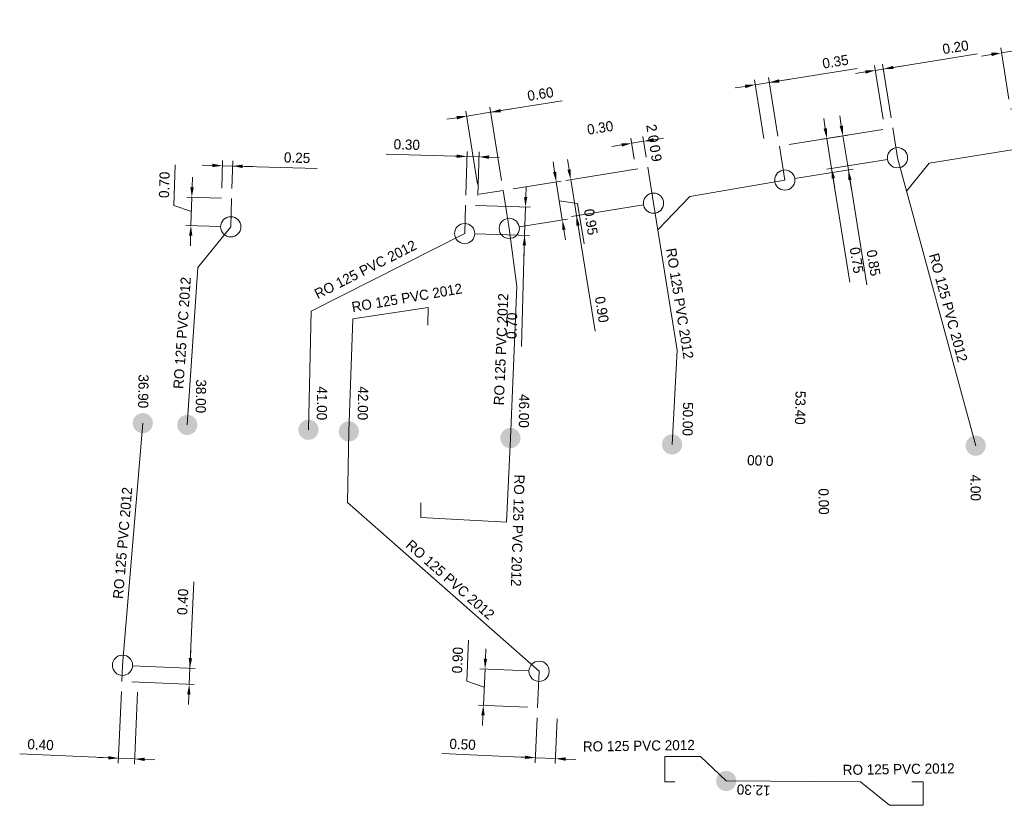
# Model space of a CAD drawing. Header units: metres. Extents: x 134035 to 140154, y 395174 to 396296.
# Tile 2 of 24: x 134084 to 134109, y 395199 to 395219. Entities that reach past the tile are written whole.
import ezdxf
from ezdxf.enums import TextEntityAlignment as Align

# ---------------------------------------------------------------- set-up
doc = ezdxf.new("R2010")
doc.units = ezdxf.units.M
doc.header["$MEASUREMENT"] = 0
for name, color, linetype, lineweight in [('Br-aansl-hulpst gem inlaat', 3, 'Continuous', 0), ('Br-aansl-hulpst gem ontstoppingsstuk', 3, 'Continuous', 0), ('Br-aansl-hulpst rwa inlaat', 4, 'Continuous', 0), ('Br-aansl-leiding gem', 3, 'Continuous', 0), ('Br-aansl-leiding rwa', 4, 'Continuous', 0), ('Br-text-aansl leiding gem', 3, 'Continuous', 0), ('Br-text-aansl leiding rwa en vrwa', 4, 'Continuous', 0), ('Br-text-aansl maatvoering', 7, 'Continuous', 0), ('Br-text-aansl opmerkingen', 7, 'Continuous', 0)]:
    doc.layers.add(name, color=color, linetype=linetype, lineweight=lineweight)
doc.styles.add('2.5mm_0', font='Arial.ttf')
doc.styles.add('Style-ENGINEERING', font='ENGINEERING.shx')
doc.styles.add('Working 1.25mm', font='WORKING.shx', dxfattribs={"height": 0.00125})
doc.dimstyles.new('til-standaard pijl civiel', dxfattribs={"dimtxt": 0.00125, "dimasz": 0.00125, "dimexe": 0.000625, "dimexo": 0.000625, "dimgap": 0.000625, "dimtad": 1, "dimzin": 3, "dimdsep": 46, "dimtxsty": 'Working 1.25mm', "dimcen": 0.09, "dimclrd": 256, "dimazin": 0, "dimtfac": 1, "dimtmove": 1, "dimatfit": 1, "dimfxl": 1, "dimfrac": 2, "dimtolj": 1, "dimtzin": 3, "dimlwd": 0, "dimarcsym": 0})

# ---------------------------------------------------------------- blocks, each defined once
blk = doc.blocks.new('Br0-OS gem')
at = {"layer": 'Br-aansl-hulpst gem ontstoppingsstuk', "color": 3, "linetype": 'Continuous', "lineweight": 0}
blk.add_circle((0, 0), 0.25, dxfattribs=at)
blk = doc.blocks.new('Br0-PI rwa')
at = {"layer": 'Br-aansl-hulpst rwa inlaat'}
h = blk.add_hatch(color=256, dxfattribs=at)
edge = h.paths.add_edge_path()
edge.add_arc((0, 0), 0.25, 0, 360)
blk = doc.blocks.new('Br0-PI gem')
at = {"layer": 'Br-aansl-hulpst gem inlaat'}
h = blk.add_hatch(color=256, dxfattribs=at)
edge = h.paths.add_edge_path()
edge.add_arc((0, 0), 0.25, 0, 360)
blk = doc.blocks.new('*D245')
at = {"layer": 'Br-text-aansl maatvoering', "color": 7, "linetype": 'Continuous', "lineweight": 0}
for p, q in [((134086.989, 395202.311), (134086.911, 395200.538)), ((134087.388, 395202.293), (134087.311, 395200.52))]:
    blk.add_line(p, q, dxfattribs=at)
at = {"layer": 'Br-text-aansl maatvoering', "linetype": 'Continuous', "lineweight": 0}
for p, q in [((134084.475, 395200.769), (134086.917, 395200.662)), ((134086.667, 395200.673), (134086.417, 395200.684)), ((134087.316, 395200.645), (134086.917, 395200.662)), ((134087.316, 395200.645), (134086.917, 395200.662)), ((134087.566, 395200.634), (134087.816, 395200.623))]:
    blk.add_line(p, q, dxfattribs=at)
at = {"layer": 'Br-text-aansl maatvoering', "linetype": 'Continuous'}
for points in [[(134086.669, 395200.715), (134086.665, 395200.632), (134086.917, 395200.662)], [(134087.568, 395200.676), (134087.564, 395200.593), (134087.316, 395200.645)]]:
    blk.add_solid(points, dxfattribs=at)
at = {"layer": 'Defpoints', "color": 0, "linetype": 'Continuous'}
for p in [(134086.999, 395202.56), (134087.399, 395202.543), (134086.917, 395200.662)]:
    blk.add_point(p, dxfattribs=at)
at = {"layer": 'Br-text-aansl maatvoering', "color": 0, "linetype": 'Continuous', "lineweight": 0, "insert": (134084.991, 395200.997), "char_height": 0.25, "attachment_point": 5, "rotation": 357.5083, "style": '2.5mm_0'}
blk.add_mtext('\\A1;\\FENGINEERING;0.40', dxfattribs=at)
blk = doc.blocks.new('*D247')
at = {"layer": 'Br-text-aansl maatvoering', "color": 7, "linetype": 'Continuous', "lineweight": 0}
for p, q in [((134097.27, 395201.662), (134097.221, 395200.551)), ((134097.769, 395201.64), (134097.72, 395200.529))]:
    blk.add_line(p, q, dxfattribs=at)
at = {"layer": 'Br-text-aansl maatvoering', "linetype": 'Continuous', "lineweight": 0}
for p, q in [((134094.912, 395200.777), (134097.226, 395200.676)), ((134096.977, 395200.687), (134096.727, 395200.698)), ((134097.726, 395200.654), (134097.226, 395200.676)), ((134097.726, 395200.654), (134097.226, 395200.676)), ((134097.976, 395200.643), (134098.225, 395200.632))]:
    blk.add_line(p, q, dxfattribs=at)
at = {"layer": 'Br-text-aansl maatvoering', "linetype": 'Continuous'}
for points in [[(134096.978, 395200.728), (134096.975, 395200.645), (134097.226, 395200.676)], [(134097.977, 395200.685), (134097.974, 395200.601), (134097.726, 395200.654)]]:
    blk.add_solid(points, dxfattribs=at)
at = {"layer": 'Defpoints', "color": 0, "linetype": 'Continuous'}
for p in [(134097.28, 395201.912), (134097.78, 395201.89), (134097.226, 395200.676)]:
    blk.add_point(p, dxfattribs=at)
at = {"layer": 'Br-text-aansl maatvoering', "color": 0, "linetype": 'Continuous', "lineweight": 0, "insert": (134095.428, 395201.005), "char_height": 0.25, "attachment_point": 5, "rotation": 357.4886, "style": '2.5mm_0'}
blk.add_mtext('\\A1;\\FENGINEERING;0.50', dxfattribs=at)
blk = doc.blocks.new('*D249')
at = {"layer": 'Br-text-aansl maatvoering', "linetype": 'Continuous', "lineweight": 0}
for p, q in [((134095.532, 395202.57), (134095.576, 395203.581)), ((134095.994, 395203.119), (134096.005, 395203.369)), ((134095.943, 395201.971), (134095.983, 395202.87)), ((134095.943, 395201.971), (134095.983, 395202.87)), ((134095.963, 395202.42), (134095.532, 395202.57)), ((134095.932, 395201.721), (134095.921, 395201.471))]:
    blk.add_line(p, q, dxfattribs=at)
at = {"layer": 'Br-text-aansl maatvoering', "color": 7, "linetype": 'Continuous', "lineweight": 0}
for p, q in [((134097.07, 395202.822), (134095.858, 395202.875)), ((134097.031, 395201.923), (134095.818, 395201.976))]:
    blk.add_line(p, q, dxfattribs=at)
at = {"layer": 'Br-text-aansl maatvoering', "linetype": 'Continuous'}
for points in [[(134095.952, 395203.121), (134096.035, 395203.118), (134095.983, 395202.87)], [(134095.891, 395201.723), (134095.974, 395201.719), (134095.943, 395201.971)]]:
    blk.add_solid(points, dxfattribs=at)
at = {"layer": 'Defpoints', "color": 0, "linetype": 'Continuous'}
for p in [(134095.983, 395202.87), (134097.32, 395202.811), (134097.28, 395201.912)]:
    blk.add_point(p, dxfattribs=at)
at = {"layer": 'Br-text-aansl maatvoering', "color": 0, "linetype": 'Continuous', "lineweight": 0, "insert": (134095.304, 395203.087), "char_height": 0.25, "attachment_point": 5, "rotation": 87.4886, "style": '2.5mm_0'}
blk.add_mtext('\\A1;\\FENGINEERING;0.90', dxfattribs=at)
blk = doc.blocks.new('*D251')
at = {"layer": 'Br-text-aansl maatvoering', "linetype": 'Continuous', "lineweight": 0}
for p, q in [((134088.779, 395205.023), (134088.686, 395202.887)), ((134088.697, 395203.137), (134088.707, 395203.387)), ((134088.686, 395202.887), (134088.668, 395202.488)), ((134088.686, 395202.887), (134088.668, 395202.488)), ((134088.657, 395202.238), (134088.647, 395201.988))]:
    blk.add_line(p, q, dxfattribs=at)
at = {"layer": 'Br-text-aansl maatvoering', "color": 7, "linetype": 'Continuous', "lineweight": 0}
for p, q in [((134087.267, 395202.949), (134088.811, 395202.882)), ((134087.249, 395202.55), (134088.793, 395202.482))]:
    blk.add_line(p, q, dxfattribs=at)
at = {"layer": 'Br-text-aansl maatvoering', "linetype": 'Continuous'}
for points in [[(134088.655, 395203.139), (134088.738, 395203.135), (134088.686, 395202.887)], [(134088.616, 395202.24), (134088.699, 395202.236), (134088.668, 395202.488)]]:
    blk.add_solid(points, dxfattribs=at)
at = {"layer": 'Defpoints', "color": 0, "linetype": 'Continuous'}
for p in [(134087.017, 395202.96), (134086.999, 395202.56), (134088.668, 395202.488)]:
    blk.add_point(p, dxfattribs=at)
at = {"layer": 'Br-text-aansl maatvoering', "color": 0, "linetype": 'Continuous', "lineweight": 0, "insert": (134088.507, 395204.528), "char_height": 0.25, "attachment_point": 5, "rotation": 87.5083, "style": '2.5mm_0'}
blk.add_mtext('\\A1;\\FENGINEERING;0.40', dxfattribs=at)
blk = doc.blocks.new('*D279')
at = {"layer": 'Br-text-aansl maatvoering', "color": 7, "linetype": 'Continuous', "lineweight": 0}
for p, q in [((134089.473, 395214.754), (134089.493, 395215.431)), ((134089.723, 395214.747), (134089.743, 395215.424))]:
    blk.add_line(p, q, dxfattribs=at)
at = {"layer": 'Br-text-aansl maatvoering', "linetype": 'Continuous', "lineweight": 0}
for p, q in [((134089.239, 395215.313), (134088.99, 395215.321)), ((134089.489, 395215.306), (134089.739, 395215.299)), ((134089.489, 395215.306), (134089.739, 395215.299)), ((134091.834, 395215.238), (134089.739, 395215.299)), ((134089.989, 395215.291), (134090.239, 395215.284))]:
    blk.add_line(p, q, dxfattribs=at)
at = {"layer": 'Br-text-aansl maatvoering', "linetype": 'Continuous'}
for points in [[(134089.241, 395215.355), (134089.238, 395215.272), (134089.489, 395215.306)], [(134089.99, 395215.333), (134089.988, 395215.25), (134089.739, 395215.299)]]:
    blk.add_solid(points, dxfattribs=at)
at = {"layer": 'Defpoints', "color": 0, "linetype": 'Continuous'}
for p in [(134089.739, 395215.299), (134089.466, 395214.504), (134089.716, 395214.497)]:
    blk.add_point(p, dxfattribs=at)
at = {"layer": 'Br-text-aansl maatvoering', "color": 0, "linetype": 'Continuous', "lineweight": 0, "insert": (134091.335, 395215.502), "char_height": 0.25, "attachment_point": 5, "rotation": 358.3293, "style": '2.5mm_0'}
blk.add_mtext('\\A1;\\FENGINEERING;0.25', dxfattribs=at)
blk = doc.blocks.new('*D281')
at = {"layer": 'Br-text-aansl maatvoering', "linetype": 'Continuous', "lineweight": 0}
for p, q in [((134088.287, 395214.32), (134088.317, 395215.331)), ((134088.738, 395214.775), (134088.746, 395215.025)), ((134088.731, 395214.525), (134088.711, 395213.826)), ((134088.731, 395214.525), (134088.711, 395213.826)), ((134088.721, 395214.176), (134088.287, 395214.32)), ((134088.703, 395213.576), (134088.696, 395213.326))]:
    blk.add_line(p, q, dxfattribs=at)
at = {"layer": 'Br-text-aansl maatvoering', "color": 7, "linetype": 'Continuous', "lineweight": 0}
for p, q in [((134089.466, 395214.504), (134088.606, 395214.529)), ((134089.446, 395213.804), (134088.586, 395213.829))]:
    blk.add_line(p, q, dxfattribs=at)
at = {"layer": 'Br-text-aansl maatvoering', "linetype": 'Continuous'}
for points in [[(134088.697, 395214.777), (134088.78, 395214.774), (134088.731, 395214.525)], [(134088.662, 395213.577), (134088.745, 395213.575), (134088.711, 395213.826)]]:
    blk.add_solid(points, dxfattribs=at)
at = {"layer": 'Defpoints', "color": 0, "linetype": 'Continuous'}
for p in [(134089.716, 395214.497), (134088.711, 395213.826), (134089.695, 395213.797)]:
    blk.add_point(p, dxfattribs=at)
at = {"layer": 'Br-text-aansl maatvoering', "color": 0, "linetype": 'Continuous', "lineweight": 0, "insert": (134088.052, 395214.833), "char_height": 0.25, "attachment_point": 5, "rotation": 88.3293, "style": '2.5mm_0'}
blk.add_mtext('\\A1;\\FENGINEERING;0.70', dxfattribs=at)
blk = doc.blocks.new('*D283')
at = {"layer": 'Br-text-aansl maatvoering', "linetype": 'Continuous', "lineweight": 0}
for p, q in [((134093.535, 395215.592), (134095.535, 395215.534)), ((134095.285, 395215.541), (134095.035, 395215.548)), ((134095.535, 395215.534), (134095.835, 395215.525)), ((134095.535, 395215.534), (134095.835, 395215.525)), ((134096.085, 395215.518), (134096.335, 395215.511))]:
    blk.add_line(p, q, dxfattribs=at)
at = {"layer": 'Br-text-aansl maatvoering', "color": 7, "linetype": 'Continuous', "lineweight": 0}
for p, q in [((134095.507, 395214.579), (134095.539, 395215.659)), ((134095.807, 395214.57), (134095.839, 395215.65))]:
    blk.add_line(p, q, dxfattribs=at)
at = {"layer": 'Br-text-aansl maatvoering', "linetype": 'Continuous'}
for points in [[(134095.286, 395215.583), (134095.284, 395215.5), (134095.535, 395215.534)], [(134096.086, 395215.56), (134096.084, 395215.476), (134095.835, 395215.525)]]:
    blk.add_solid(points, dxfattribs=at)
at = {"layer": 'Defpoints', "color": 0, "linetype": 'Continuous'}
for p in [(134095.835, 395215.525), (134095.5, 395214.329), (134095.8, 395214.32)]:
    blk.add_point(p, dxfattribs=at)
at = {"layer": 'Br-text-aansl maatvoering', "color": 0, "linetype": 'Continuous', "lineweight": 0, "insert": (134094.048, 395215.827), "char_height": 0.25, "attachment_point": 5, "rotation": 358.3416, "style": '2.5mm_0'}
blk.add_mtext('\\A1;\\FENGINEERING;0.30', dxfattribs=at)
blk = doc.blocks.new('*D285')
at = {"layer": 'Br-text-aansl maatvoering', "linetype": 'Continuous', "lineweight": 0}
for p, q in [((134097.893, 395216.911), (134096.122, 395216.627)), ((134096.122, 395216.627), (134095.53, 395216.532)), ((134096.122, 395216.627), (134095.53, 395216.532)), ((134096.369, 395216.667), (134096.616, 395216.707)), ((134095.283, 395216.493), (134095.036, 395216.453))]:
    blk.add_line(p, q, dxfattribs=at)
at = {"layer": 'Br-text-aansl maatvoering', "color": 7, "linetype": 'Continuous', "lineweight": 0}
for p, q in [((134095.8, 395214.847), (134095.51, 395216.656)), ((134096.393, 395214.942), (134096.103, 395216.751))]:
    blk.add_line(p, q, dxfattribs=at)
at = {"layer": 'Br-text-aansl maatvoering', "linetype": 'Continuous'}
for points in [[(134096.363, 395216.708), (134096.376, 395216.626), (134096.122, 395216.627)], [(134095.277, 395216.534), (134095.29, 395216.452), (134095.53, 395216.532)]]:
    blk.add_solid(points, dxfattribs=at)
at = {"layer": 'Defpoints', "color": 0, "linetype": 'Continuous'}
for p in [(134095.53, 395216.532), (134095.84, 395214.6), (134096.432, 395214.695)]:
    blk.add_point(p, dxfattribs=at)
at = {"layer": 'Br-text-aansl maatvoering', "color": 0, "linetype": 'Continuous', "lineweight": 0, "insert": (134097.354, 395217.078), "char_height": 0.25, "attachment_point": 5, "rotation": 9.1116, "style": '2.5mm_0'}
blk.add_mtext('\\A1;\\FENGINEERING;0.60', dxfattribs=at)
blk = doc.blocks.new('*D287')
at = {"layer": 'Br-text-aansl maatvoering', "linetype": 'Continuous', "lineweight": 0}
for p, q in [((134099.362, 395215.822), (134099.116, 395215.782)), ((134099.609, 395215.861), (134099.906, 395215.909)), ((134100.152, 395215.948), (134100.399, 395215.988))]:
    blk.add_line(p, q, dxfattribs=at)
at = {"layer": 'Br-text-aansl maatvoering', "color": 7, "linetype": 'Continuous', "lineweight": 0}
for p, q in [((134099.672, 395215.468), (134099.59, 395215.985)), ((134099.969, 395215.515), (134099.886, 395216.032))]:
    blk.add_line(p, q, dxfattribs=at)
at = {"layer": 'Br-text-aansl maatvoering', "linetype": 'Continuous'}
for points in [[(134099.356, 395215.863), (134099.369, 395215.781), (134099.609, 395215.861)], [(134100.146, 395215.99), (134100.159, 395215.907), (134099.906, 395215.909)]]:
    blk.add_solid(points, dxfattribs=at)
at = {"layer": 'Defpoints', "color": 0, "linetype": 'Continuous'}
for p in [(134099.906, 395215.909), (134099.712, 395215.221), (134100.008, 395215.269)]:
    blk.add_point(p, dxfattribs=at)
at = {"layer": 'Br-text-aansl maatvoering', "color": 0, "linetype": 'Continuous', "lineweight": 0, "insert": (134098.831, 395216.243), "char_height": 0.25, "attachment_point": 5, "rotation": 9.1112, "style": '2.5mm_0'}
blk.add_mtext('\\A1;\\FENGINEERING;0.30', dxfattribs=at)
blk = doc.blocks.new('*D289')
at = {"layer": 'Br-text-aansl maatvoering', "linetype": 'Continuous', "lineweight": 0}
for p, q in [((134105.189, 395217.711), (134103.011, 395217.361)), ((134102.665, 395217.306), (134103.011, 395217.361)), ((134102.665, 395217.306), (134103.011, 395217.361)), ((134103.258, 395217.401), (134103.504, 395217.44)), ((134102.418, 395217.266), (134102.171, 395217.227))]:
    blk.add_line(p, q, dxfattribs=at)
at = {"layer": 'Br-text-aansl maatvoering', "color": 7, "linetype": 'Continuous', "lineweight": 0}
for p, q in [((134102.877, 395215.982), (134102.645, 395217.429)), ((134103.223, 395216.037), (134102.991, 395217.485))]:
    blk.add_line(p, q, dxfattribs=at)
at = {"layer": 'Br-text-aansl maatvoering', "linetype": 'Continuous'}
for points in [[(134102.412, 395217.307), (134102.425, 395217.225), (134102.665, 395217.306)], [(134103.251, 395217.442), (134103.264, 395217.36), (134103.011, 395217.361)]]:
    blk.add_solid(points, dxfattribs=at)
at = {"layer": 'Defpoints', "color": 0, "linetype": 'Continuous'}
for p in [(134103.011, 395217.361), (134102.917, 395215.735), (134103.263, 395215.79)]:
    blk.add_point(p, dxfattribs=at)
at = {"layer": 'Br-text-aansl maatvoering', "color": 0, "linetype": 'Continuous', "lineweight": 0, "insert": (134104.65, 395217.877), "char_height": 0.25, "attachment_point": 5, "rotation": 9.1115, "style": '2.5mm_0'}
blk.add_mtext('\\A1;\\FENGINEERING;0.35', dxfattribs=at)
blk = doc.blocks.new('*D291')
at = {"layer": 'Br-text-aansl maatvoering', "linetype": 'Continuous', "lineweight": 0}
for p, q in [((134111.485, 395218.533), (134109.152, 395218.159)), ((134108.51, 395218.056), (134108.263, 395218.016)), ((134108.757, 395218.095), (134109.152, 395218.159)), ((134108.757, 395218.095), (134109.152, 395218.159)), ((134109.399, 395218.198), (134109.646, 395218.238))]:
    blk.add_line(p, q, dxfattribs=at)
at = {"layer": 'Br-text-aansl maatvoering', "color": 7, "linetype": 'Continuous', "lineweight": 0}
for p, q in [((134109.335, 395217.017), (134109.132, 395218.282)), ((134108.94, 395216.954), (134108.737, 395218.219))]:
    blk.add_line(p, q, dxfattribs=at)
at = {"layer": 'Br-text-aansl maatvoering', "linetype": 'Continuous'}
for points in [[(134108.504, 395218.097), (134108.517, 395218.015), (134108.757, 395218.095)], [(134109.392, 395218.24), (134109.405, 395218.157), (134109.152, 395218.159)]]:
    blk.add_solid(points, dxfattribs=at)
at = {"layer": 'Defpoints', "color": 0, "linetype": 'Continuous'}
for p in [(134109.152, 395218.159), (134108.98, 395216.707), (134109.375, 395216.77)]:
    blk.add_point(p, dxfattribs=at)
at = {"layer": 'Br-text-aansl maatvoering', "color": 0, "linetype": 'Continuous', "lineweight": 0, "insert": (134110.945, 395218.7), "char_height": 0.25, "attachment_point": 5, "rotation": 9.1237, "style": '2.5mm_0'}
blk.add_mtext('\\A1;\\FENGINEERING;0.40', dxfattribs=at)
blk = doc.blocks.new('*D307')
at = {"layer": 'Br-text-aansl maatvoering', "linetype": 'Continuous', "lineweight": 0}
for p, q in [((134097.705, 395215.152), (134097.666, 395215.399)), ((134097.745, 395214.905), (134097.895, 395213.967)), ((134097.745, 395214.905), (134097.895, 395213.967)), ((134097.82, 395214.436), (134098.273, 395214.376)), ((134098.273, 395214.376), (134098.433, 395213.377)), ((134097.935, 395213.721), (134097.974, 395213.474))]:
    blk.add_line(p, q, dxfattribs=at)
at = {"layer": 'Br-text-aansl maatvoering', "color": 7, "linetype": 'Continuous', "lineweight": 0}
for p, q in [((134096.679, 395214.735), (134097.868, 395214.925)), ((134096.83, 395213.797), (134098.019, 395213.987))]:
    blk.add_line(p, q, dxfattribs=at)
at = {"layer": 'Br-text-aansl maatvoering', "linetype": 'Continuous'}
for points in [[(134097.746, 395215.159), (134097.664, 395215.146), (134097.745, 395214.905)], [(134097.976, 395213.727), (134097.894, 395213.714), (134097.895, 395213.967)]]:
    blk.add_solid(points, dxfattribs=at)
at = {"layer": 'Defpoints', "color": 0, "linetype": 'Continuous'}
for p in [(134096.432, 395214.695), (134097.895, 395213.967), (134096.583, 395213.757)]:
    blk.add_point(p, dxfattribs=at)
at = {"layer": 'Br-text-aansl maatvoering', "color": 0, "linetype": 'Continuous', "lineweight": 0, "insert": (134098.6, 395213.916), "char_height": 0.25, "attachment_point": 5, "rotation": 279.1116, "style": '2.5mm_0'}
blk.add_mtext('\\A1;\\FENGINEERING;0.95', dxfattribs=at)
blk = doc.blocks.new('*D309')
at = {"layer": 'Br-text-aansl maatvoering', "linetype": 'Continuous', "lineweight": 0}
for p, q in [((134108.159, 395218.068), (134105.834, 395217.695)), ((134106.081, 395217.734), (134106.327, 395217.774)), ((134105.389, 395217.623), (134105.143, 395217.584)), ((134105.834, 395217.695), (134105.636, 395217.663)), ((134105.834, 395217.695), (134105.636, 395217.663))]:
    blk.add_line(p, q, dxfattribs=at)
at = {"layer": 'Br-text-aansl maatvoering', "color": 7, "linetype": 'Continuous', "lineweight": 0}
for p, q in [((134105.83, 395216.455), (134105.616, 395217.786)), ((134106.027, 395216.487), (134105.814, 395217.818))]:
    blk.add_line(p, q, dxfattribs=at)
at = {"layer": 'Br-text-aansl maatvoering', "linetype": 'Continuous'}
for points in [[(134106.074, 395217.775), (134106.087, 395217.693), (134105.834, 395217.695)], [(134105.383, 395217.664), (134105.396, 395217.582), (134105.636, 395217.663)]]:
    blk.add_solid(points, dxfattribs=at)
at = {"layer": 'Defpoints', "color": 0, "linetype": 'Continuous'}
for p in [(134105.636, 395217.663), (134105.87, 395216.209), (134106.067, 395216.24)]:
    blk.add_point(p, dxfattribs=at)
at = {"layer": 'Br-text-aansl maatvoering', "color": 0, "linetype": 'Continuous', "lineweight": 0, "insert": (134107.62, 395218.234), "char_height": 0.25, "attachment_point": 5, "rotation": 9.1138, "style": '2.5mm_0'}
blk.add_mtext('\\A1;\\FENGINEERING;0.20', dxfattribs=at)
blk = doc.blocks.new('*D311')
at = {"layer": 'Br-text-aansl maatvoering', "linetype": 'Continuous', "lineweight": 0}
for p, q in [((134104.398, 395216.226), (134104.359, 395216.473)), ((134104.438, 395215.979), (134104.556, 395215.241)), ((134104.438, 395215.979), (134104.556, 395215.241)), ((134105.007, 395212.431), (134104.556, 395215.241)), ((134104.596, 395214.995), (134104.636, 395214.748))]:
    blk.add_line(p, q, dxfattribs=at)
at = {"layer": 'Br-text-aansl maatvoering', "color": 7, "linetype": 'Continuous', "lineweight": 0}
for p, q in [((134105.82, 395216.201), (134104.315, 395215.959)), ((134105.939, 395215.463), (134104.433, 395215.222))]:
    blk.add_line(p, q, dxfattribs=at)
at = {"layer": 'Br-text-aansl maatvoering', "linetype": 'Continuous'}
for points in [[(134104.44, 395216.232), (134104.357, 395216.219), (134104.438, 395215.979)], [(134104.637, 395215.001), (134104.555, 395214.988), (134104.556, 395215.241)]]:
    blk.add_solid(points, dxfattribs=at)
at = {"layer": 'Defpoints', "color": 0, "linetype": 'Continuous'}
for p in [(134106.067, 395216.24), (134106.185, 395215.503), (134104.556, 395215.241)]:
    blk.add_point(p, dxfattribs=at)
at = {"layer": 'Br-text-aansl maatvoering', "color": 0, "linetype": 'Continuous', "lineweight": 0, "insert": (134105.174, 395212.97), "char_height": 0.25, "attachment_point": 5, "rotation": 279.1138, "style": '2.5mm_0'}
blk.add_mtext('\\A1;\\FENGINEERING;0.75', dxfattribs=at)
blk = doc.blocks.new('*D313')
at = {"layer": 'Br-text-aansl maatvoering', "linetype": 'Continuous', "lineweight": 0}
for p, q in [((134104.794, 395216.289), (134104.755, 395216.536)), ((134104.834, 395216.042), (134104.969, 395215.203)), ((134104.834, 395216.042), (134104.969, 395215.203)), ((134105.424, 395212.366), (134104.969, 395215.203)), ((134105.008, 395214.956), (134105.048, 395214.709))]:
    blk.add_line(p, q, dxfattribs=at)
at = {"layer": 'Br-text-aansl maatvoering', "color": 7, "linetype": 'Continuous', "lineweight": 0}
for p, q in [((134103.509, 395215.83), (134104.957, 395216.062)), ((134103.644, 395214.991), (134105.092, 395215.223))]:
    blk.add_line(p, q, dxfattribs=at)
at = {"layer": 'Br-text-aansl maatvoering', "linetype": 'Continuous'}
for points in [[(134104.836, 395216.296), (134104.753, 395216.283), (134104.834, 395216.042)], [(134105.049, 395214.963), (134104.967, 395214.95), (134104.969, 395215.203)]]:
    blk.add_solid(points, dxfattribs=at)
at = {"layer": 'Defpoints', "color": 0, "linetype": 'Continuous'}
for p in [(134103.263, 395215.79), (134104.969, 395215.203), (134103.397, 395214.951)]:
    blk.add_point(p, dxfattribs=at)
at = {"layer": 'Br-text-aansl maatvoering', "color": 0, "linetype": 'Continuous', "lineweight": 0, "insert": (134105.59, 395212.905), "char_height": 0.25, "attachment_point": 5, "rotation": 279.1115, "style": '2.5mm_0'}
blk.add_mtext('\\A1;\\FENGINEERING;0.85', dxfattribs=at)
blk = doc.blocks.new('*D315')
at = {"layer": 'Br-text-aansl maatvoering', "linetype": 'Continuous', "lineweight": 0}
for p, q in [((134098.063, 395215.21), (134098.024, 395215.457)), ((134098.103, 395214.963), (134098.246, 395214.074)), ((134098.103, 395214.963), (134098.246, 395214.074)), ((134098.704, 395211.214), (134098.246, 395214.074)), ((134098.285, 395213.827), (134098.325, 395213.581))]:
    blk.add_line(p, q, dxfattribs=at)
at = {"layer": 'Br-text-aansl maatvoering', "color": 7, "linetype": 'Continuous', "lineweight": 0}
for p, q in [((134099.761, 395215.229), (134097.98, 395214.943)), ((134099.904, 395214.34), (134098.122, 395214.055))]:
    blk.add_line(p, q, dxfattribs=at)
at = {"layer": 'Br-text-aansl maatvoering', "linetype": 'Continuous'}
for points in [[(134098.105, 395215.216), (134098.022, 395215.203), (134098.103, 395214.963)], [(134098.326, 395213.834), (134098.244, 395213.821), (134098.246, 395214.074)]]:
    blk.add_solid(points, dxfattribs=at)
at = {"layer": 'Defpoints', "color": 0, "linetype": 'Continuous'}
for p in [(134100.008, 395215.269), (134100.151, 395214.38), (134098.246, 395214.074)]:
    blk.add_point(p, dxfattribs=at)
at = {"layer": 'Br-text-aansl maatvoering', "color": 0, "linetype": 'Continuous', "lineweight": 0, "insert": (134098.871, 395211.753), "char_height": 0.25, "attachment_point": 5, "rotation": 279.1112, "style": '2.5mm_0'}
blk.add_mtext('\\A1;\\FENGINEERING;0.90', dxfattribs=at)
blk = doc.blocks.new('*D317')
at = {"layer": 'Br-text-aansl maatvoering', "linetype": 'Continuous', "lineweight": 0}
for p, q in [((134096.99, 395214.536), (134096.997, 395214.786)), ((134096.982, 395214.286), (134096.962, 395213.586)), ((134096.982, 395214.286), (134096.962, 395213.586)), ((134096.883, 395210.838), (134096.962, 395213.586)), ((134096.955, 395213.336), (134096.948, 395213.086))]:
    blk.add_line(p, q, dxfattribs=at)
at = {"layer": 'Br-text-aansl maatvoering', "color": 7, "linetype": 'Continuous', "lineweight": 0}
for p, q in [((134095.75, 395214.321), (134097.107, 395214.282)), ((134095.73, 395213.622), (134097.087, 395213.582))]:
    blk.add_line(p, q, dxfattribs=at)
at = {"layer": 'Br-text-aansl maatvoering', "linetype": 'Continuous'}
for points in [[(134096.948, 395214.537), (134097.031, 395214.534), (134096.982, 395214.286)], [(134096.913, 395213.337), (134096.997, 395213.335), (134096.962, 395213.586)]]:
    blk.add_solid(points, dxfattribs=at)
at = {"layer": 'Defpoints', "color": 0, "linetype": 'Continuous'}
for p in [(134095.5, 395214.329), (134095.48, 395213.629), (134096.962, 395213.586)]:
    blk.add_point(p, dxfattribs=at)
at = {"layer": 'Br-text-aansl maatvoering', "color": 0, "linetype": 'Continuous', "lineweight": 0, "insert": (134096.647, 395211.351), "char_height": 0.25, "attachment_point": 5, "rotation": 88.3416, "style": '2.5mm_0'}
blk.add_mtext('\\A1;\\FENGINEERING;0.70', dxfattribs=at)

msp = doc.modelspace()

# ---------------------------------------------------------------- linework, layer by layer
at = {"layer": 'Br-aansl-leiding gem'}
for p, q in [((134106.41, 395214.675), (134106.969, 395215.371)), ((134100.257, 395213.718), (134101.046, 395214.542))]:
    msp.add_line(p, q, dxfattribs=at)
at = {"layer": 'Br-aansl-leiding gem', "flags": 128}
for points in [[(134108.98, 395216.707), (134109.375, 395216.77), (134109.534, 395215.783), (134106.969, 395215.371)], [(134106.067, 395216.24), (134106.185, 395215.503), (134108.118, 395208.387)], [(134103.263, 395215.79), (134103.263, 395215.79), (134103.397, 395214.951), (134101.046, 395214.542)], [(134100.008, 395215.269), (134100.008, 395215.269), (134100.151, 395214.38), (134100.733, 395210.749), (134100.609, 395208.418)], [(134095.84, 395214.6), (134096.432, 395214.695), (134096.583, 395213.757)], [(134089.716, 395214.497), (134089.716, 395214.497), (134089.695, 395213.797)], [(134095.5, 395214.329), (134095.5, 395214.329), (134095.48, 395213.629), (134091.687, 395211.708), (134091.616, 395208.78)], [(134088.618, 395208.9), (134088.883, 395212.791), (134089.695, 395213.797)], [(134096.612, 395208.576), (134096.766, 395212.322), (134096.583, 395213.757)], [(134086.999, 395202.56), (134086.999, 395202.56), (134087.017, 395202.96), (134087.519, 395208.944)], [(134097.28, 395201.912), (134097.28, 395201.912), (134097.32, 395202.811), (134092.584, 395206.98), (134092.615, 395208.739)]]:
    msp.add_lwpolyline(points, dxfattribs=at)
at = {"layer": 'Br-aansl-leiding rwa'}
for p, q in [((134094.572, 395211.367), (134094.578, 395211.805)), ((134101.948, 395200.101), (134105.273, 395200.08))]:
    msp.add_line(p, q, dxfattribs=at)
at = {"layer": 'Br-aansl-leiding rwa', "flags": 128}
for points in [[(134092.615, 395208.739), (134092.715, 395211.521), (134094.578, 395211.805)], [(134094.396, 395206.972), (134094.396, 395206.611), (134096.512, 395206.495), (134096.612, 395208.576)], [(134100.68, 395200.078), (134100.431, 395200.078), (134100.431, 395200.704), (134101.311, 395200.704), (134101.948, 395200.101)], [(134106.537, 395200.076), (134106.818, 395200.076), (134106.818, 395199.5), (134105.983, 395199.5), (134105.273, 395200.08)]]:
    msp.add_lwpolyline(points, dxfattribs=at)

# ---------------------------------------------------------------- block references
at = {"layer": 'Br-aansl-hulpst gem inlaat'}
for p in [(134087.519, 395208.944), (134088.618, 395208.9), (134091.616, 395208.78), (134092.615, 395208.739), (134096.612, 395208.576), (134100.609, 395208.418), (134108.118, 395208.387)]:
    msp.add_blockref('Br0-PI gem', p, dxfattribs=at)
at = {"layer": 'Br-aansl-hulpst gem ontstoppingsstuk', "color": 3, "linetype": 'Continuous', "lineweight": 0}
for p in [(134106.185, 395215.503), (134103.397, 395214.951), (134100.151, 395214.38), (134089.695, 395213.797), (134095.48, 395213.629), (134096.583, 395213.757), (134087.017, 395202.96), (134097.32, 395202.811)]:
    msp.add_blockref('Br0-OS gem', p, dxfattribs=at)
at = {"layer": 'Br-aansl-hulpst rwa inlaat'}
msp.add_blockref('Br0-PI rwa', (134101.948, 395200.101), dxfattribs=at)

# ---------------------------------------------------------------- texts
at = {"layer": 'Br-text-aansl leiding gem', "style": 'Style-ENGINEERING'}
for rotation, p in [(26.857, (134093.08, 395212.631)), (279.1112, (134100.678, 395211.882)), (285.1989, (134107.321, 395211.766)), (86.1055, (134088.615, 395211.164)), (87.6526, (134096.504, 395210.764)), (85.2004, (134087.144, 395205.972)), (318.6455, (134095.041, 395204.983))]:
    msp.add_text('RO 125 PVC 2012', height=0.25, rotation=rotation, dxfattribs=at).set_placement(p, align=Align.CENTER)
at = {"layer": 'Br-text-aansl leiding rwa en vrwa', "style": 'Style-ENGINEERING'}
for rotation, p in [(9.7637, (134094.073, 395211.921)), (268.1242, (134096.668, 395206.295)), (0.8461, (134099.789, 395200.847)), (0.8461, (134106.216, 395200.27))]:
    msp.add_text('RO 125 PVC 2012', height=0.25, rotation=rotation, dxfattribs=at).set_placement(p, align=Align.CENTER)
at = {"layer": 'Br-text-aansl maatvoering', "linetype": 'Continuous', "lineweight": 0, "style": 'Style-ENGINEERING'}
for s, rotation, p in [('36.90', 269.1467, (134087.527, 395209.312)), ('38.00', 269.1467, (134088.951, 395209.19)), ('41.00', 269.1467, (134091.945, 395209.017)), ('42.00', 269.1467, (134092.958, 395209.017)), ('53.40', 269.1467, (134103.775, 395208.906)), ('46.00', 269.1467, (134096.942, 395208.828)), ('50.00', 269.1467, (134100.993, 395208.628)), ('0.00', 177.5854, (134102.466, 395208.034)), ('4.00', 270.7238, (134108.12, 395207.021)), ('0.00', 270.7238, (134104.364, 395206.682))]:
    msp.add_text(s, height=0.25, rotation=rotation, dxfattribs=at).set_placement(p, align=Align.MIDDLE_RIGHT)
at = {"layer": 'Br-text-aansl maatvoering', "style": 'Style-ENGINEERING'}
msp.add_text('12.30', height=0.25, rotation=177.5854, dxfattribs=at).set_placement((134102.21, 395199.894), align=Align.MIDDLE_RIGHT)
at = {"layer": 'Br-text-aansl opmerkingen', "style": 'Style-ENGINEERING'}
for s, p in [('2', (134100.121, 395216.144)), ('0', (134100.163, 395215.88)), ('0', (134100.203, 395215.635)), ('9', (134100.239, 395215.409))]:
    msp.add_text(s, height=0.25, rotation=279.1112, dxfattribs=at).set_placement(p, align=Align.MIDDLE_RIGHT)

# ---------------------------------------------------------------- dimensions: what is measured, and where the dimension line sits
at = {"layer": 'Br-text-aansl maatvoering', "linetype": 'Continuous', "lineweight": 0}
for base, p1, p2, angle, picture, middle in [((134109.152, 395218.159), (134108.98, 395216.707), (134109.375, 395216.77), 9.1237, '*D291', (134110.945, 395218.7)), ((134105.636, 395217.663), (134106.067, 395216.24), (134105.87, 395216.209), 189.1138, '*D309', (134107.62, 395218.234)), ((134103.011, 395217.361), (134102.917, 395215.735), (134103.263, 395215.79), 9.1115, '*D289', (134104.65, 395217.877)), ((134095.53, 395216.532), (134096.432, 395214.695), (134095.84, 395214.6), 189.1116, '*D285', (134097.354, 395217.078)), ((134099.906, 395215.909), (134099.712, 395215.221), (134100.008, 395215.269), 9.1112, '*D287', (134098.871, 395215.996)), ((134104.969, 395215.203), (134103.263, 395215.79), (134103.397, 395214.951), 279.1115, '*D313', (134105.59, 395212.905)), ((134104.556, 395215.241), (134106.067, 395216.24), (134106.185, 395215.503), 279.1138, '*D311', (134105.174, 395212.97)), ((134095.835, 395215.525), (134095.5, 395214.329), (134095.8, 395214.32), 358.3416, '*D283', (134094.048, 395215.827)), ((134089.739, 395215.299), (134089.466, 395214.504), (134089.716, 395214.497), 358.3293, '*D279', (134091.335, 395215.502)), ((134098.246, 395214.074), (134100.008, 395215.269), (134100.151, 395214.38), 279.1112, '*D315', (134098.871, 395211.753)), ((134096.962, 395213.586), (134095.5, 395214.329), (134095.48, 395213.629), 268.3416, '*D317', (134096.647, 395211.351)), ((134088.668, 395202.488), (134087.017, 395202.96), (134086.999, 395202.56), 267.5083, '*D251', (134088.507, 395204.528)), ((134086.917, 395200.662), (134087.399, 395202.543), (134086.999, 395202.56), 177.5083, '*D245', (134084.991, 395200.997)), ((134097.226, 395200.676), (134097.78, 395201.89), (134097.28, 395201.912), 177.4886, '*D247', (134095.428, 395201.005))]:
    dim = msp.add_linear_dim(base=base, p1=p1, p2=p2, angle=angle, text='\\FENGINEERING;<>', dimstyle='til-standaard pijl civiel', override={"dimtxt": 0.25, "dimasz": 0.25, "dimexe": 0.125, "dimexo": 0.25, "dimgap": 0.125, "dimtxsty": '2.5mm_0', "dimclre": 7, "dimlwe": 0}, dxfattribs=at)
    dim.commit()
    dim.dimension.update_dxf_attribs({"geometry": picture, "text_midpoint": middle, "dimtype": 160})
for base, p1, p2, angle, picture, middle in [((134088.711, 395213.826), (134089.716, 395214.497), (134089.695, 395213.797), 268.3293, '*D281', (134088.041, 395214.452)), ((134097.895, 395213.967), (134096.432, 395214.695), (134096.583, 395213.757), 279.1116, '*D307', (134098.539, 395214.292)), ((134095.983, 395202.87), (134097.28, 395201.912), (134097.32, 395202.811), 87.4886, '*D249', (134095.287, 395202.706))]:
    dim = msp.add_linear_dim(base=base, p1=p1, p2=p2, angle=angle, text='\\FENGINEERING;<>', dimstyle='til-standaard pijl civiel', override={"dimtxt": 0.25, "dimasz": 0.25, "dimexe": 0.125, "dimexo": 0.25, "dimgap": 0.125, "dimtxsty": '2.5mm_0', "dimclre": 7, "dimlwe": 0}, dxfattribs=at)
    dim.commit()
    dim.dimension.update_dxf_attribs({"geometry": picture, "text_midpoint": middle})

doc.saveas('drawing.dxf')
